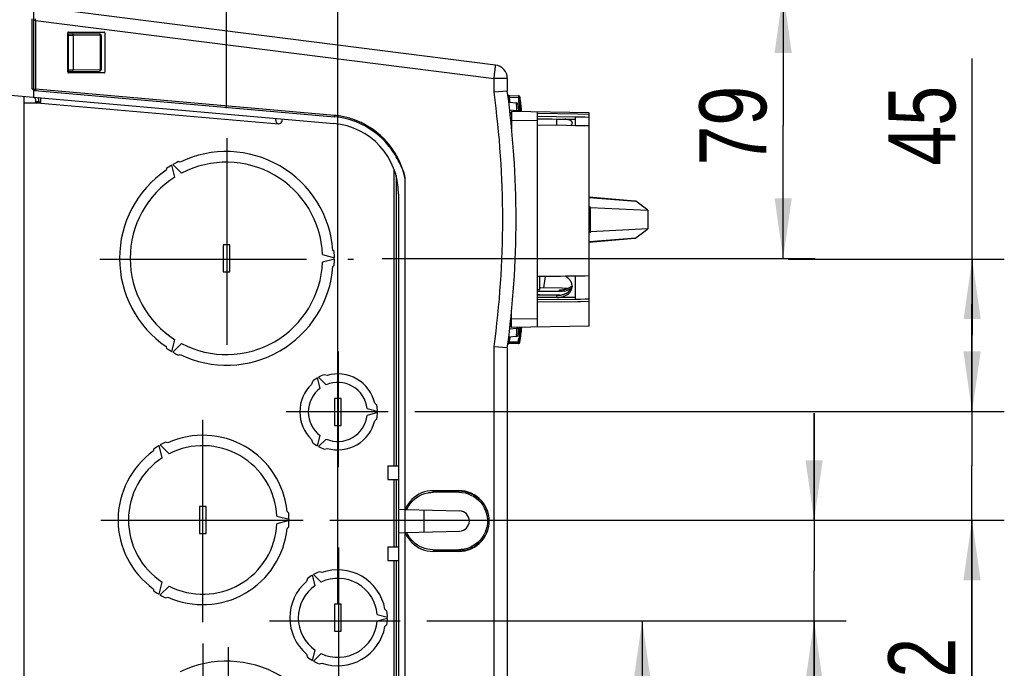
# Model space of a CAD drawing. Header units: inches. Extents: x 0 to 117, y 0 to 83.
# Tile 30 of 60: x 52 to 64, y 68 to 76. Entities that reach past the tile are written whole.
import ezdxf

# ---------------------------------------------------------------- set-up
doc = ezdxf.new("R2010")
doc.units = ezdxf.units.IN
doc.header["$LTSCALE"] = 6.431102
doc.header["$MEASUREMENT"] = 0
doc.linetypes.add('CENTER', pattern=[0.6, 0.375, -0.075, 0.075, -0.075])
doc.layers.get('0').update_dxf_attribs({"linetype": 'CONTINUOUS'})
doc.layers.add('DEFAULT_1', color=7, linetype='CENTER')
doc.styles.get("Standard").update_dxf_attribs({"font": 'txt', "width": 0.8})
doc.dimstyles.new('DIMSTYLE_1', dxfattribs={"dimtxt": 0.78125, "dimasz": 0.7, "dimexe": 0.18, "dimexo": 0.0625, "dimgap": 0.09, "dimtad": 1, "dimdec": 0, "dimzin": 4, "dimdsep": 46, "dimtxsty": 'STANDARD', "dimblk": '_FILLED', "dimblk1": '_FILLED', "dimblk2": '_FILLED', "dimcen": 0.09, "dimadec": 0, "dimazin": 0, "dimtfac": 1, "dimtdec": 0, "dimtofl": 0, "dimtmove": 0, "dimatfit": 3, "dimldrblk": '_FILLED', "dimfxl": 1, "dimtolj": 1, "dimtzin": 4, "dimarcsym": 0})
doc.dimstyles.new('DIMSTYLE_2', dxfattribs={"dimtxt": 0.78125, "dimasz": 0.7, "dimexe": 0.18, "dimexo": 0.0625, "dimgap": 0.09, "dimtad": 1, "dimdec": 3, "dimzin": 4, "dimdsep": 46, "dimtxsty": 'STANDARD', "dimblk": '_FILLED', "dimblk1": '_FILLED', "dimblk2": '_FILLED', "dimcen": 0.09, "dimadec": 0, "dimazin": 0, "dimtfac": 1, "dimtdec": 3, "dimtofl": 0, "dimtmove": 0, "dimatfit": 3, "dimldrblk": '_FILLED', "dimfxl": 1, "dimtolj": 1, "dimtzin": 4, "dimarcsym": 0})

# ---------------------------------------------------------------- blocks, each defined once
blk = doc.blocks.new('_FILLED')
at = {"color": 0, "linetype": 'BYBLOCK'}
blk.add_solid([(0, 0), (-1, 0.143), (-1, -0.143)], dxfattribs=at)
blk = doc.blocks.new('*D2')
at = {"color": 7, "linetype": 'CONTINUOUS'}
for p, q in [((46.072, 76.156), (46.072, 77.544)), ((54.733, 74.776), (54.733, 77.544)), ((46.072, 77.169), (50.402, 77.169)), ((54.733, 77.169), (50.402, 77.169))]:
    blk.add_line(p, q, dxfattribs=at)
at = {"color": 7, "linetype": 'CONTINUOUS', "xscale": 0.7, "yscale": 0.7, "zscale": 0.7, "rotation": 180}
blk.add_blockref('_FILLED', (46.072, 77.169), dxfattribs=at)
at = {"color": 7, "linetype": 'CONTINUOUS', "xscale": 0.7, "yscale": 0.7, "zscale": 0.7}
blk.add_blockref('_FILLED', (54.733, 77.169), dxfattribs=at)
at = {"color": 7, "linetype": 'CONTINUOUS', "insert": (50.402, 78.146), "char_height": 0.7812, "width": 1.875, "attachment_point": 2, "line_spacing_factor": 0.9}
blk.add_mtext('220', dxfattribs=at)
blk = doc.blocks.new('*D3')
at = {"color": 7, "linetype": 'CONTINUOUS'}
for p, q in [((54.457, 68.529), (54.457, 62.693)), ((54.733, 65.551), (54.733, 62.693)), ((54.457, 63.068), (53.207, 63.068)), ((53.207, 63.068), (54.595, 63.068)), ((57.561, 63.068), (54.595, 63.068)), ((54.733, 63.068), (57.561, 63.068))]:
    blk.add_line(p, q, dxfattribs=at)
at = {"color": 7, "linetype": 'CONTINUOUS', "xscale": 0.7, "yscale": 0.7, "zscale": 0.7}
blk.add_blockref('_FILLED', (54.457, 63.068), dxfattribs=at)
at = {"color": 7, "linetype": 'CONTINUOUS', "xscale": 0.7, "yscale": 0.7, "zscale": 0.7, "rotation": 180}
blk.add_blockref('_FILLED', (54.733, 63.068), dxfattribs=at)
at = {"color": 7, "linetype": 'CONTINUOUS', "insert": (56.936, 64.044), "char_height": 0.781, "width": 0.625, "attachment_point": 1, "line_spacing_factor": 0.9}
blk.add_mtext('7', dxfattribs=at)
blk = doc.blocks.new('*D4')
at = {"color": 7, "linetype": 'CONTINUOUS'}
for p, q in [((52.634, 76.12), (54.516, 76.12)), ((54.978, 76.12), (55.811, 76.12)), ((56.255, 76.12), (61.601, 76.12)), ((61.226, 76.12), (61.226, 74.571)), ((61.226, 73.022), (61.226, 74.571)), ((56.548, 73.022), (61.601, 73.022))]:
    blk.add_line(p, q, dxfattribs=at)
at = {"color": 7, "linetype": 'CONTINUOUS', "xscale": 0.7, "yscale": 0.7, "zscale": 0.7}
for p, rotation in [((61.226, 76.12), 90), ((61.226, 73.022), 270)]:
    blk.add_blockref('_FILLED', p, dxfattribs=dict(at, rotation=rotation))
at = {"color": 7, "linetype": 'CONTINUOUS', "insert": (60.249, 74.571), "char_height": 0.7812, "width": 1.25, "attachment_point": 2, "rotation": 90, "line_spacing_factor": 0.9}
blk.add_mtext('79', dxfattribs=at)
blk = doc.blocks.new('*D5')
at = {"color": 7, "linetype": 'CONTINUOUS'}
for p, q in [((54.733, 75.101), (54.733, 77.53)), ((56.032, 68.985), (56.032, 77.53)), ((54.733, 77.155), (53.483, 77.155)), ((53.483, 77.155), (55.383, 77.155)), ((58.207, 77.155), (55.383, 77.155)), ((56.032, 77.155), (58.207, 77.155))]:
    blk.add_line(p, q, dxfattribs=at)
at = {"color": 7, "linetype": 'CONTINUOUS', "xscale": 0.7, "yscale": 0.7, "zscale": 0.7}
blk.add_blockref('_FILLED', (54.733, 77.155), dxfattribs=at)
at = {"color": 7, "linetype": 'CONTINUOUS', "xscale": 0.7, "yscale": 0.7, "zscale": 0.7, "rotation": 180}
blk.add_blockref('_FILLED', (56.032, 77.155), dxfattribs=at)
at = {"color": 7, "linetype": 'CONTINUOUS', "insert": (56.957, 78.131), "char_height": 0.7812, "width": 1.25, "attachment_point": 1, "line_spacing_factor": 0.9}
blk.add_mtext('33', dxfattribs=at)
blk = doc.blocks.new('*D6')
at = {"color": 7, "linetype": 'CONTINUOUS'}
for p, q in [((63.43, 72.126), (63.43, 75.355)), ((61.285, 73.015), (63.805, 73.015)), ((63.43, 73.015), (63.43, 72.126)), ((63.43, 71.237), (63.43, 72.126)), ((56.932, 71.237), (63.805, 71.237))]:
    blk.add_line(p, q, dxfattribs=at)
at = {"color": 7, "linetype": 'CONTINUOUS', "xscale": 0.7, "yscale": 0.7, "zscale": 0.7}
for p, rotation in [((63.43, 73.015), 90), ((63.43, 71.237), 270)]:
    blk.add_blockref('_FILLED', p, dxfattribs=dict(at, rotation=rotation))
at = {"color": 7, "linetype": 'CONTINUOUS', "insert": (62.453, 74.105), "char_height": 0.7812, "width": 1.25, "attachment_point": 1, "rotation": 90, "line_spacing_factor": 0.9}
blk.add_mtext('45', dxfattribs=at)
blk = doc.blocks.new('*D7')
at = {"color": 7, "linetype": 'CONTINUOUS'}
for p, q in [((63.428, 71.237), (63.428, 72.487)), ((63.428, 72.487), (63.428, 70.603)), ((56.932, 71.237), (63.803, 71.237)), ((63.428, 67.346), (63.428, 70.603)), ((55.94, 69.968), (63.803, 69.968)), ((63.428, 69.968), (63.428, 67.346))]:
    blk.add_line(p, q, dxfattribs=at)
at = {"color": 7, "linetype": 'CONTINUOUS', "xscale": 0.7, "yscale": 0.7, "zscale": 0.7}
for p, rotation in [((63.428, 71.237), 270), ((63.428, 69.968), 90)]:
    blk.add_blockref('_FILLED', p, dxfattribs=dict(at, rotation=rotation))
at = {"color": 7, "linetype": 'CONTINUOUS', "insert": (62.452, 68.596), "char_height": 0.7812, "width": 1.25, "attachment_point": 3, "rotation": 90, "line_spacing_factor": 0.9}
blk.add_mtext('32', dxfattribs=at)
blk = doc.blocks.new('*D8')
at = {"color": 7, "linetype": 'CONTINUOUS'}
for p, q in [((61.587, 69.968), (61.587, 71.218)), ((61.587, 71.218), (61.587, 69.382)), ((55.94, 69.968), (61.962, 69.968)), ((61.587, 66.646), (61.587, 69.382)), ((57.071, 68.796), (61.962, 68.796)), ((61.587, 68.796), (61.587, 66.646))]:
    blk.add_line(p, q, dxfattribs=at)
at = {"color": 7, "linetype": 'CONTINUOUS', "xscale": 0.7, "yscale": 0.7, "zscale": 0.7}
for p, rotation in [((61.587, 69.968), 270), ((61.587, 68.796), 90)]:
    blk.add_blockref('_FILLED', p, dxfattribs=dict(at, rotation=rotation))
at = {"color": 7, "linetype": 'CONTINUOUS', "insert": (60.61, 67.896), "char_height": 0.7812, "width": 1.25, "attachment_point": 3, "rotation": 90, "line_spacing_factor": 0.9}
blk.add_mtext('30', dxfattribs=at)
blk = doc.blocks.new('*D9')
at = {"color": 7, "linetype": 'CONTINUOUS'}
for p, q in [((57.071, 68.796), (59.957, 68.796)), ((59.582, 68.796), (59.582, 67.948)), ((59.582, 67.1), (59.582, 67.948)), ((59.582, 67.948), (59.582, 65.174)), ((56.512, 67.1), (59.957, 67.1))]:
    blk.add_line(p, q, dxfattribs=at)
at = {"color": 7, "linetype": 'CONTINUOUS', "xscale": 0.7, "yscale": 0.7, "zscale": 0.7}
for p, rotation in [((59.582, 68.796), 90), ((59.582, 67.1), 270)]:
    blk.add_blockref('_FILLED', p, dxfattribs=dict(at, rotation=rotation))
at = {"color": 7, "linetype": 'CONTINUOUS', "insert": (58.605, 66.424), "char_height": 0.7812, "width": 1.25, "attachment_point": 3, "rotation": 90, "line_spacing_factor": 0.9}
blk.add_mtext('43', dxfattribs=at)

msp = doc.modelspace()

# ---------------------------------------------------------------- linework, layer by layer
at = {"color": 7, "linetype": 'CONTINUOUS'}
for p, q in [((52.4889, 74.9956), (52.4889, 76.0924)), ((57.8713, 75.2783), (52.5062, 75.956)), ((52.4696, 74.9986), (52.4696, 75.8167)), ((52.5083, 75.7974), (52.4889, 75.7974)), ((52.5083, 75.7974), (52.508, 75.8166)), ((52.5083, 75.7974), (52.5083, 74.9952)), ((52.5083, 75.7974), (57.8543, 75.122)), ((52.8826, 75.6473), (52.8826, 75.6544)), ((52.8826, 75.2203), (52.8826, 75.6278)), ((52.8826, 75.6278), (52.8921, 75.6276)), ((52.883, 75.6475), (53.2539, 75.641)), ((52.8905, 75.6623), (53.3079, 75.6623)), ((52.8921, 75.2205), (52.8921, 75.6276)), ((52.8921, 75.6276), (52.9114, 75.6274)), ((52.9114, 75.6274), (52.9236, 75.6272)), ((52.9236, 75.6272), (52.9401, 75.627)), ((52.9401, 75.627), (52.945, 75.6269)), ((52.945, 75.6269), (52.945, 75.2212)), ((53.266, 75.6213), (52.945, 75.6269)), ((53.266, 75.2268), (53.266, 75.6213)), ((53.266, 75.6213), (53.2733, 75.6213)), ((53.2733, 75.6213), (53.2733, 75.2268)), ((53.3157, 75.6544), (53.3157, 75.1937)), ((52.8826, 75.2203), (52.8921, 75.2205)), ((52.8921, 75.2205), (52.9114, 75.2208)), ((52.9114, 75.2208), (52.9236, 75.2209)), ((52.9236, 75.2209), (52.9401, 75.2211)), ((52.9401, 75.2211), (52.945, 75.2212)), ((52.945, 75.2212), (53.266, 75.2268)), ((53.266, 75.2268), (53.2733, 75.2268)), ((52.8826, 75.1937), (52.8826, 75.2007)), ((52.883, 75.2007), (53.254, 75.2071)), ((53.3079, 75.1859), (52.8905, 75.1859)), ((57.8543, 74.9605), (57.8543, 75.122)), ((58.009, 75.122), (57.8543, 75.122)), ((58.009, 75.122), (58.009, 74.9713)), ((52.4889, 74.9956), (52.4696, 74.9986)), ((52.4889, 74.9956), (52.5083, 74.9952)), ((52.4889, 74.9021), (52.4889, 74.9827)), ((52.4978, 74.9803), (55.9931, 74.6746)), ((52.5083, 74.9952), (52.5074, 74.9837)), ((55.9941, 74.6902), (52.5083, 74.9952)), ((52.1732, 74.9297), (55.9862, 74.5961)), ((52.3708, 74.9124), (52.3708, 65.1877)), ((52.5677, 74.8722), (52.5677, 74.8952)), ((52.5677, 74.8355), (52.5677, 74.8722)), ((58.009, 74.9713), (57.8543, 74.9605)), ((58.0339, 74.902), (58.0207, 74.9002)), ((58.0292, 74.9217), (58.1379, 74.9199)), ((58.0339, 74.902), (58.1382, 74.9002)), ((58.0347, 74.8955), (58.0339, 74.902)), ((58.0356, 74.8891), (58.0347, 74.8955)), ((58.0372, 74.8762), (58.0356, 74.8891)), ((58.1382, 74.9002), (58.1397, 74.8883)), ((58.1397, 74.8883), (58.1412, 74.8764)), ((58.1534, 74.9022), (58.1409, 74.9005)), ((58.1412, 74.8764), (58.1427, 74.8646)), ((58.1535, 74.9022), (58.1551, 74.89)), ((58.1567, 74.9061), (58.1536, 74.9061)), ((58.1551, 74.89), (58.1566, 74.8779)), ((58.1566, 74.8779), (58.1582, 74.8658)), ((52.5677, 74.8335), (52.3708, 74.8335)), ((52.5107, 74.8335), (52.5107, 74.8499)), ((52.548, 74.8499), (52.5107, 74.8499)), ((52.548, 74.8499), (52.548, 74.8355)), ((52.5481, 74.8383), (52.5677, 74.8385)), ((52.5708, 74.8344), (55.3413, 74.5929)), ((58.0255, 74.8453), (58.1148, 74.8375)), ((58.0354, 74.754), (58.1219, 74.7464)), ((58.1162, 74.8251), (58.115, 74.8367)), ((58.139, 74.7933), (58.1515, 74.7933)), ((58.1406, 74.7795), (58.1519, 74.7796)), ((58.1472, 74.829), (58.15, 74.8052)), ((58.15, 74.8052), (58.1515, 74.7933)), ((58.1515, 74.7933), (58.1517, 74.7851)), ((58.1517, 74.7851), (58.1518, 74.7818)), ((58.1519, 74.7796), (58.1541, 74.7663)), ((58.1541, 74.7663), (58.1564, 74.753)), ((58.1564, 74.753), (58.1597, 74.7334)), ((58.1626, 74.8297), (58.1656, 74.8057)), ((58.1656, 74.8057), (58.167, 74.7937)), ((58.1682, 74.787), (58.167, 74.7937)), ((58.1693, 74.7802), (58.1682, 74.787)), ((58.175, 74.7461), (58.1739, 74.753)), ((55.3839, 74.6287), (55.3857, 74.6486)), ((58.0598, 74.7193), (58.0396, 74.7193)), ((58.0598, 74.7036), (58.0416, 74.7036)), ((58.9653, 74.7193), (58.0598, 74.7351)), ((58.0598, 74.7351), (58.0598, 74.5333)), ((58.0598, 74.6367), (58.363, 74.6314)), ((58.1219, 74.7464), (58.1234, 74.734)), ((58.1761, 74.7393), (58.175, 74.7461)), ((58.1773, 74.7325), (58.1761, 74.7393)), ((58.363, 72.2207), (58.363, 74.7298)), ((58.8315, 74.7037), (58.363, 74.7116)), ((58.363, 74.6823), (58.8039, 74.6743)), ((58.3665, 74.6519), (58.5305, 74.6492)), ((58.5305, 74.6492), (58.5873, 74.6482)), ((58.5873, 74.6482), (58.6399, 74.6473)), ((58.5874, 74.577), (58.5874, 74.6521)), ((58.6399, 74.6473), (58.8039, 74.6446)), ((58.8039, 74.5734), (58.8039, 74.6743)), ((58.8039, 74.6743), (58.8631, 74.6733)), ((58.9653, 74.7015), (58.8315, 74.7037)), ((58.8631, 74.6733), (58.9183, 74.6724)), ((58.9183, 74.6724), (58.9653, 74.6717)), ((58.9653, 72.2312), (58.9653, 74.7193)), ((58.363, 74.5807), (58.6976, 74.5752)), ((58.6976, 74.5752), (58.8039, 74.5734)), ((58.7645, 74.6083), (58.7645, 74.5975)), ((58.8039, 74.5734), (58.8315, 74.5729)), ((58.8315, 74.5729), (58.9653, 74.5707)), ((54.0362, 74.072), (54.0307, 74.0518)), ((54.1335, 73.9709), (54.0963, 74.1096)), ((54.11, 74.1175), (54.2115, 74.016)), ((54.1928, 74.1454), (54.1725, 74.1508)), ((56.6912, 70.6012), (56.6912, 74.0533)), ((56.7117, 73.9884), (56.7117, 70.6012)), ((56.8197, 66.1596), (56.8197, 73.9406)), ((56.7409, 73.7725), (56.7409, 66.3277)), ((59.4979, 73.6917), (58.9653, 73.7373)), ((58.9653, 73.7323), (59.5063, 73.6883)), ((58.9653, 73.6251), (58.9811, 73.6243)), ((58.9811, 73.6165), (59.6472, 73.5835)), ((58.9811, 73.3262), (58.9811, 73.6165)), ((59.6472, 73.5835), (59.5063, 73.6883)), ((59.6472, 73.5835), (59.6472, 73.367)), ((58.9811, 73.3262), (58.9653, 73.3254)), ((58.9653, 73.2182), (59.5064, 73.2623)), ((58.9653, 73.2132), (59.4979, 73.2588)), ((59.6472, 73.367), (58.9811, 73.334)), ((59.5063, 73.2623), (59.6472, 73.367)), ((54.6937, 73.18), (54.6937, 72.865)), ((54.7724, 73.18), (54.6937, 73.18)), ((54.7724, 72.865), (54.7724, 73.18)), ((55.8542, 73.0675), (55.9929, 73.0304)), ((55.9904, 73.1012), (55.9756, 73.1161)), ((55.9929, 73.0146), (55.8542, 72.9775)), ((55.9756, 72.9289), (55.9904, 72.9438)), ((54.6937, 72.865), (54.7724, 72.865)), ((58.5637, 72.8124), (58.363, 72.8101)), ((58.3896, 72.6581), (58.3896, 72.8104)), ((58.4511, 72.8111), (58.4303, 72.6796)), ((58.6307, 72.8131), (58.5637, 72.8124)), ((58.6886, 72.8138), (58.6307, 72.8131)), ((58.8039, 72.8151), (58.6886, 72.8138)), ((58.8315, 72.8155), (58.8039, 72.8151)), ((58.8039, 72.5475), (58.8039, 72.8151)), ((58.863, 72.8158), (58.8315, 72.8155)), ((58.9181, 72.8164), (58.863, 72.8158)), ((58.9653, 72.817), (58.9181, 72.8164)), ((58.761, 72.6892), (58.761, 72.6986)), ((58.7645, 72.6986), (58.7645, 72.6927)), ((58.363, 72.6584), (58.3896, 72.6581)), ((58.6189, 72.635), (58.363, 72.638)), ((58.3835, 72.5962), (58.363, 72.5964)), ((58.5874, 72.5912), (58.363, 72.5915)), ((58.5633, 72.5941), (58.3835, 72.5962)), ((58.6484, 72.6745), (58.3949, 72.6804)), ((58.6232, 72.5934), (58.5633, 72.5941)), ((58.5874, 72.5665), (58.5874, 72.5912)), ((58.6189, 72.635), (58.6189, 72.6554)), ((58.8039, 72.5681), (58.6399, 72.5662)), ((58.7118, 72.673), (58.6484, 72.6745)), ((58.5874, 72.5665), (58.363, 72.5646)), ((58.363, 72.5424), (58.8039, 72.5475)), ((58.363, 72.5145), (58.8315, 72.5199)), ((58.5305, 72.5649), (58.3665, 72.5631)), ((58.5852, 72.5656), (58.5305, 72.5649)), ((58.6399, 72.5662), (58.5852, 72.5656)), ((58.8039, 72.5475), (58.863, 72.5482)), ((58.8315, 72.5199), (58.863, 72.5203)), ((58.863, 72.5482), (58.9181, 72.5488)), ((58.863, 72.5203), (58.9653, 72.5215)), ((58.9181, 72.5488), (58.9653, 72.5494)), ((58.0598, 72.2154), (58.0598, 72.4173)), ((58.0598, 72.2312), (58.0396, 72.2312)), ((58.0416, 72.2469), (58.0598, 72.2469)), ((58.363, 72.3191), (58.0598, 72.3138)), ((58.9653, 72.2312), (58.0598, 72.2154)), ((58.1148, 72.113), (58.0255, 72.1052)), ((58.1219, 72.2041), (58.0354, 72.1965)), ((58.1161, 72.1242), (58.1188, 72.1573)), ((58.1234, 72.2165), (58.1219, 72.2041)), ((58.126, 72.2036), (58.1219, 72.2041)), ((58.139, 72.1572), (58.1515, 72.1572)), ((58.1406, 72.171), (58.1519, 72.1709)), ((58.1457, 72.1097), (58.1427, 72.0859)), ((58.15, 72.1453), (58.1486, 72.1334)), ((58.1515, 72.1572), (58.15, 72.1453)), ((58.1517, 72.1655), (58.1518, 72.1687)), ((58.153, 72.1776), (58.1519, 72.1709)), ((58.1564, 72.1975), (58.153, 72.1776)), ((58.1575, 72.2042), (58.1564, 72.1975)), ((58.1597, 72.2172), (58.1575, 72.2042)), ((58.1656, 72.1448), (58.167, 72.1568)), ((58.167, 72.1568), (58.1682, 72.1635)), ((58.1682, 72.1635), (58.1716, 72.1839)), ((58.1716, 72.1839), (58.1727, 72.1907)), ((58.1727, 72.1907), (58.1761, 72.2112)), ((58.1761, 72.2112), (58.1773, 72.218)), ((54.0963, 71.9354), (54.1335, 72.0741)), ((54.2115, 72.029), (54.11, 71.9275)), ((58.0339, 72.0485), (58.0207, 72.0503)), ((58.1386, 72.0307), (58.0292, 72.0288)), ((58.0339, 72.0485), (58.0356, 72.0614)), ((58.0339, 72.0485), (58.1382, 72.0503)), ((58.0356, 72.0614), (58.038, 72.0808)), ((58.038, 72.0808), (58.0405, 72.1001)), ((58.0405, 72.1001), (58.0413, 72.1066)), ((58.1398, 72.0501), (58.1514, 72.0486)), ((58.1567, 72.0444), (58.1532, 72.0444)), ((58.1535, 72.0483), (58.1551, 72.0605)), ((58.1551, 72.0605), (58.1566, 72.0726)), ((54.0307, 71.9932), (54.0362, 71.9729)), ((54.1725, 71.8942), (54.1928, 71.8996)), ((57.8543, 64.9622), (57.8543, 71.99)), ((58.009, 71.9792), (57.8543, 71.99)), ((58.009, 71.9792), (58.009, 64.9622)), ((55.9071, 71.656), (55.8725, 71.6653)), ((55.7361, 71.5866), (55.7269, 71.552)), ((55.8264, 71.5074), (55.7942, 71.6278)), ((55.8078, 71.6357), (55.8959, 71.5475)), ((56.0716, 71.3886), (55.9929, 71.3886)), ((55.9929, 71.3886), (55.9929, 71.0737)), ((56.0716, 71.0737), (56.0716, 71.3886)), ((56.4881, 71.3099), (56.4628, 71.3352)), ((56.3744, 71.2713), (56.4948, 71.239)), ((56.4948, 71.2233), (56.3744, 71.191)), ((56.4628, 71.1271), (56.4881, 71.1524)), ((55.9929, 71.0737), (56.0716, 71.0737)), ((53.9613, 70.8465), (54.0645, 70.7432)), ((54.0511, 70.8721), (54.0242, 70.8793)), ((55.7269, 70.9104), (55.7361, 70.8758)), ((55.7942, 70.8345), (55.8264, 70.9549)), ((55.8959, 70.9148), (55.8078, 70.8267)), ((53.8878, 70.8005), (53.8806, 70.7736)), ((53.9854, 70.6975), (53.9476, 70.8386)), ((55.8725, 70.797), (55.9071, 70.8063)), ((56.6157, 70.6012), (56.7409, 70.6012)), ((56.6157, 70.6012), (56.6157, 70.4438)), ((56.6157, 70.4438), (56.7409, 70.4438)), ((56.6912, 69.6564), (56.6912, 70.4438)), ((56.7117, 70.4438), (56.7117, 69.6564)), ((56.9782, 70.2711), (56.9487, 70.2534)), ((57.0097, 70.286), (56.9782, 70.2711)), ((57.0422, 70.2977), (57.0097, 70.286)), ((57.0119, 70.2668), (57.0456, 70.2791)), ((57.0755, 70.306), (57.0422, 70.2977)), ((57.0456, 70.2791), (57.0811, 70.2881)), ((57.11, 70.3112), (57.0755, 70.306)), ((57.0811, 70.2881), (57.088, 70.2893)), ((57.088, 70.2893), (57.095, 70.2904)), ((57.095, 70.2904), (57.102, 70.2914)), ((57.102, 70.2914), (57.109, 70.2922)), ((57.109, 70.2922), (57.116, 70.2928)), ((57.1455, 70.3131), (57.11, 70.3112)), ((57.116, 70.2928), (57.123, 70.2934)), ((57.123, 70.2934), (57.13, 70.2937)), ((57.13, 70.2937), (57.1371, 70.294)), ((57.137, 70.3097), (57.1444, 70.3098)), ((57.1371, 70.294), (57.1441, 70.294)), ((57.1442, 70.3039), (57.1441, 70.2992)), ((57.1441, 70.2992), (57.1441, 70.294)), ((57.4426, 70.294), (57.1441, 70.294)), ((57.1443, 70.3086), (57.1442, 70.3074)), ((57.1442, 70.3074), (57.1442, 70.3058)), ((57.1442, 70.3058), (57.1442, 70.3039)), ((57.1444, 70.3098), (57.1443, 70.3094)), ((57.1443, 70.3094), (57.1443, 70.3086)), ((57.1444, 70.3098), (57.4429, 70.3098)), ((57.1455, 70.3131), (57.444, 70.3131)), ((57.4426, 70.2992), (57.4427, 70.3039)), ((57.4426, 70.294), (57.4426, 70.2992)), ((57.4426, 70.294), (57.4801, 70.2918)), ((57.4427, 70.3074), (57.4428, 70.3086)), ((57.4427, 70.3058), (57.4427, 70.3074)), ((57.4427, 70.3039), (57.4427, 70.3058)), ((57.4428, 70.3094), (57.4429, 70.3098)), ((57.4428, 70.3086), (57.4428, 70.3094)), ((57.4429, 70.3098), (57.4796, 70.3078)), ((57.4818, 70.3109), (57.444, 70.3131)), ((57.4796, 70.3078), (57.5158, 70.3021)), ((57.4801, 70.2918), (57.5163, 70.2857)), ((57.5184, 70.3051), (57.4818, 70.3109)), ((57.5158, 70.3021), (57.5513, 70.2926)), ((57.5163, 70.2857), (57.5512, 70.2759)), ((57.5538, 70.2956), (57.5184, 70.3051)), ((57.5512, 70.2759), (57.5851, 70.2622)), ((57.5513, 70.2926), (57.5856, 70.2794)), ((57.5882, 70.2823), (57.5538, 70.2956)), ((57.5856, 70.2794), (57.6183, 70.2627)), ((57.6214, 70.2654), (57.5882, 70.2823)), ((56.8515, 70.1563), (56.8336, 70.1265)), ((56.8719, 70.1839), (56.8515, 70.1563)), ((56.854, 70.1265), (56.8735, 70.1566)), ((56.8952, 70.2095), (56.8719, 70.1839)), ((56.8735, 70.1566), (56.8959, 70.1841)), ((56.921, 70.2328), (56.8952, 70.2095)), ((56.8959, 70.1841), (56.9214, 70.2093)), ((56.9487, 70.2534), (56.921, 70.2328)), ((56.9214, 70.2093), (56.9498, 70.2319)), ((56.9498, 70.2319), (56.9801, 70.2511)), ((56.9801, 70.2511), (57.0119, 70.2668)), ((57.5851, 70.2622), (57.6176, 70.2446)), ((57.6176, 70.2446), (57.6477, 70.2239)), ((57.6183, 70.2627), (57.6491, 70.2427)), ((57.6524, 70.2453), (57.6214, 70.2654)), ((57.6477, 70.2239), (57.6753, 70.2)), ((57.6491, 70.2427), (57.6777, 70.2196)), ((57.6809, 70.2221), (57.6524, 70.2453)), ((57.6753, 70.2), (57.7003, 70.173)), ((57.6777, 70.2196), (57.7037, 70.1936)), ((57.7073, 70.1958), (57.6809, 70.2221)), ((57.7003, 70.173), (57.7221, 70.1438)), ((57.7037, 70.1936), (57.7268, 70.1651)), ((57.7305, 70.1672), (57.7073, 70.1958)), ((57.7268, 70.1651), (57.7468, 70.1343)), ((57.7505, 70.1363), (57.7305, 70.1672)), ((54.4968, 70.1288), (54.4181, 70.1288)), ((54.4181, 70.1288), (54.4181, 69.8138)), ((54.4968, 69.8138), (54.4968, 70.1288)), ((55.4604, 70.0501), (55.4407, 70.0697)), ((56.7394, 70.0966), (56.8182, 70.0944)), ((56.8336, 70.1265), (56.8182, 70.0944)), ((56.8207, 70.0943), (57.4514, 70.0768)), ((56.8373, 70.0938), (56.854, 70.1265)), ((57.035, 70.0884), (57.035, 69.8292)), ((57.7221, 70.1438), (57.7405, 70.1124)), ((57.7405, 70.1124), (57.7555, 70.0789)), ((57.7468, 70.1343), (57.7635, 70.1015)), ((57.7675, 70.1031), (57.7505, 70.1363)), ((57.7555, 70.0789), (57.7667, 70.0443)), ((57.7635, 70.1015), (57.7766, 70.0672)), ((57.7667, 70.0443), (57.774, 70.0087)), ((57.7808, 70.0686), (57.7675, 70.1031)), ((57.7766, 70.0672), (57.7861, 70.0317)), ((57.7903, 70.0332), (57.7808, 70.0686)), ((55.3224, 70.017), (55.4635, 69.9792)), ((55.4635, 69.9634), (55.3224, 69.9256)), ((57.777, 69.9357), (57.7725, 69.8997)), ((57.774, 70.0087), (57.7775, 69.9721)), ((57.7775, 69.9721), (57.777, 69.9357)), ((57.7861, 70.0317), (57.7919, 69.9955)), ((57.7961, 69.9966), (57.7903, 70.0332)), ((57.7919, 69.9955), (57.7938, 69.9588)), ((57.7938, 69.9588), (57.7923, 69.9265)), ((57.7983, 69.9588), (57.7961, 69.9966)), ((57.7961, 69.9209), (57.7983, 69.9588)), ((54.4181, 69.8138), (54.4968, 69.8138)), ((55.4407, 69.8729), (55.4604, 69.8926)), ((56.7394, 69.821), (56.8182, 69.8232)), ((56.8182, 69.8232), (56.8336, 69.7911)), ((56.8207, 69.8232), (57.4514, 69.8407)), ((56.8522, 69.7942), (56.8373, 69.8237)), ((57.7519, 69.8295), (57.736, 69.7968)), ((57.7506, 69.7813), (57.7675, 69.8145)), ((57.764, 69.8638), (57.7519, 69.8295)), ((57.7703, 69.8323), (57.7572, 69.8028)), ((57.7725, 69.8997), (57.764, 69.8638)), ((57.7675, 69.8145), (57.7808, 69.8489)), ((57.7805, 69.863), (57.7703, 69.8323)), ((57.7879, 69.8945), (57.7805, 69.863)), ((57.7808, 69.8489), (57.7903, 69.8843)), ((57.7923, 69.9265), (57.7879, 69.8945)), ((57.7903, 69.8843), (57.7961, 69.9209)), ((56.8336, 69.7911), (56.8515, 69.7612)), ((56.8515, 69.7612), (56.8719, 69.7336)), ((56.8694, 69.7668), (56.8522, 69.7942)), ((56.8888, 69.7415), (56.8694, 69.7668)), ((56.8719, 69.7336), (56.8952, 69.708)), ((56.9108, 69.7181), (56.8888, 69.7415)), ((56.8952, 69.708), (56.921, 69.6847)), ((56.935, 69.6968), (56.9108, 69.7181)), ((57.6682, 69.7109), (57.6396, 69.6876)), ((57.68, 69.7), (57.6552, 69.6793)), ((57.6939, 69.7369), (57.6682, 69.7109)), ((57.7028, 69.7229), (57.68, 69.7)), ((57.681, 69.6954), (57.7073, 69.7218)), ((57.7165, 69.7655), (57.6939, 69.7369)), ((57.7233, 69.7478), (57.7028, 69.7229)), ((57.7073, 69.7218), (57.7305, 69.7504)), ((57.736, 69.7968), (57.7165, 69.7655)), ((57.7416, 69.7745), (57.7233, 69.7478)), ((57.7305, 69.7504), (57.7506, 69.7813)), ((57.7572, 69.8028), (57.7416, 69.7745)), ((56.6157, 69.6564), (56.7409, 69.6564)), ((56.6157, 69.6564), (56.6157, 69.4989)), ((56.921, 69.6847), (56.9487, 69.6641)), ((56.961, 69.678), (56.935, 69.6968)), ((56.9487, 69.6641), (56.9782, 69.6464)), ((56.9886, 69.6618), (56.961, 69.678)), ((56.9782, 69.6464), (57.0097, 69.6315)), ((57.0179, 69.6482), (56.9886, 69.6618)), ((57.0097, 69.6315), (57.0422, 69.6198)), ((57.0482, 69.6375), (57.0179, 69.6482)), ((57.0422, 69.6198), (57.0755, 69.6115)), ((57.0792, 69.6299), (57.0482, 69.6375)), ((57.0755, 69.6115), (57.11, 69.6064)), ((57.1112, 69.6252), (57.0792, 69.6299)), ((57.11, 69.6064), (57.1455, 69.6044)), ((57.1441, 69.6235), (57.1112, 69.6252)), ((57.1441, 69.6235), (57.1441, 69.6183)), ((57.1441, 69.6235), (57.4426, 69.6235)), ((57.1441, 69.6183), (57.1442, 69.6137)), ((57.1442, 69.6137), (57.1442, 69.6117)), ((57.1442, 69.6117), (57.1442, 69.6102)), ((57.1442, 69.6102), (57.1443, 69.6089)), ((57.1443, 69.6089), (57.1443, 69.6081)), ((57.1443, 69.6081), (57.1444, 69.6078)), ((57.1444, 69.6078), (57.1455, 69.6044)), ((57.4429, 69.6078), (57.1444, 69.6078)), ((57.444, 69.6044), (57.1455, 69.6044)), ((57.4497, 69.6236), (57.4426, 69.6235)), ((57.4426, 69.6183), (57.4426, 69.6235)), ((57.4427, 69.6137), (57.4426, 69.6183)), ((57.4427, 69.6117), (57.4427, 69.6137)), ((57.4427, 69.6102), (57.4427, 69.6117)), ((57.4428, 69.6089), (57.4427, 69.6102)), ((57.4428, 69.6081), (57.4428, 69.6089)), ((57.4429, 69.6078), (57.4428, 69.6081)), ((57.4502, 69.6079), (57.4429, 69.6078)), ((57.444, 69.6044), (57.4819, 69.6066)), ((57.4567, 69.6238), (57.4497, 69.6236)), ((57.4576, 69.6081), (57.4502, 69.6079)), ((57.4637, 69.6242), (57.4567, 69.6238)), ((57.465, 69.6085), (57.4576, 69.6081)), ((57.4707, 69.6247), (57.4637, 69.6242)), ((57.4723, 69.609), (57.465, 69.6085)), ((57.4778, 69.6254), (57.4707, 69.6247)), ((57.4797, 69.6097), (57.4723, 69.609)), ((57.4848, 69.6262), (57.4778, 69.6254)), ((57.487, 69.6106), (57.4797, 69.6097)), ((57.4819, 69.6066), (57.5185, 69.6124)), ((57.4917, 69.6271), (57.4848, 69.6262)), ((57.4943, 69.6116), (57.487, 69.6106)), ((57.4987, 69.6282), (57.4917, 69.6271)), ((57.5016, 69.6127), (57.4943, 69.6116)), ((57.5056, 69.6295), (57.4987, 69.6282)), ((57.5088, 69.614), (57.5016, 69.6127)), ((57.5421, 69.6388), (57.5056, 69.6295)), ((57.5403, 69.6216), (57.5088, 69.614)), ((57.5185, 69.6124), (57.5538, 69.6219)), ((57.5709, 69.632), (57.5403, 69.6216)), ((57.5765, 69.6515), (57.5421, 69.6388)), ((57.5538, 69.6219), (57.5883, 69.6352)), ((57.6004, 69.6451), (57.5709, 69.632)), ((57.6089, 69.6677), (57.5765, 69.6515)), ((57.5883, 69.6352), (57.6215, 69.6522)), ((57.6285, 69.6609), (57.6004, 69.6451)), ((57.6396, 69.6876), (57.6089, 69.6677)), ((57.6215, 69.6522), (57.6524, 69.6722)), ((57.6552, 69.6793), (57.6285, 69.6609)), ((57.6524, 69.6722), (57.681, 69.6954)), ((56.6157, 69.4989), (56.7409, 69.4989)), ((56.6912, 66.0469), (56.6912, 69.4989)), ((56.7117, 69.4989), (56.7117, 66.1117)), ((55.8463, 69.3568), (55.8138, 69.3655)), ((53.9476, 69.104), (53.9854, 69.2451)), ((55.6774, 69.2868), (55.6687, 69.2543)), ((55.7682, 69.207), (55.7361, 69.3268)), ((55.7497, 69.3347), (55.8374, 69.247)), ((53.8806, 69.169), (53.8878, 69.1421)), ((54.0645, 69.1994), (53.9613, 69.0961)), ((54.0242, 69.0634), (54.0511, 69.0706)), ((56.0716, 68.9871), (55.9929, 68.9871)), ((55.9929, 68.9871), (55.9929, 68.6721)), ((56.0716, 68.6721), (56.0716, 68.9871)), ((56.6056, 68.9083), (56.5818, 68.9321)), ((56.4911, 68.8696), (56.6109, 68.8375)), ((56.6109, 68.8217), (56.4911, 68.7896)), ((55.9929, 68.6721), (56.0716, 68.6721)), ((56.5818, 68.7271), (56.6056, 68.7508)), ((55.7361, 68.3324), (55.7682, 68.4522)), ((55.6687, 68.4049), (55.6774, 68.3724)), ((55.8374, 68.4122), (55.7497, 68.3245)), ((55.8138, 68.2937), (55.8463, 68.3024))]:
    msp.add_line(p, q, dxfattribs=at)
for points in [[(52.4889, 74.9827), (52.4899, 74.9823), (52.4908, 74.982), (52.4918, 74.9816), (52.4927, 74.9813), (52.4937, 74.9811), (52.4947, 74.9808), (52.4958, 74.9806), (52.4968, 74.9805), (52.4978, 74.9803)], [(58.1532, 74.9061), (58.1532, 74.9061), (58.1532, 74.9059), (58.1532, 74.9056), (58.1532, 74.9052), (58.1533, 74.9048), (58.1533, 74.9042), (58.1534, 74.9036), (58.1534, 74.9029), (58.1535, 74.9022)], [(58.1532, 72.0444), (58.1532, 72.0445), (58.1532, 72.0446), (58.1532, 72.0449), (58.1532, 72.0453), (58.1533, 72.0458), (58.1533, 72.0463), (58.1534, 72.0469), (58.1534, 72.0476), (58.1535, 72.0483)]]:
    msp.add_lwpolyline(points, dxfattribs=at)
for centre, radius, start, end in [((53.2536, 75.6213), 0.0197, 359.95918, 89.0002), ((53.2536, 75.2268), 0.0197, 270.99985, 0.04011), ((52.4225, 75.8305), 5.4777, 353.19819, 353.73143), ((57.8515, 75.122), 0.1575, 0, 82.8), ((48.9698, 76.244), 8.955, 352.80229, 352.93355), ((49.7709, 76.1455), 8.1479, 352.92801, 353.2067), ((52.5047, 74.9956), 0.0157, 180, 265), ((52.4319, 74.8499), 0.0787, 0.04155, 14.51484), ((52.4299, 74.8499), 0.1181, 0, 23.95496), ((47.039, 73.4753), 10.9168, 352.18035, 7.81965), ((47.0874, 73.4753), 11.0236, 352.20008, 7.79993), ((58.0295, 74.9375), 0.0157, 187.61161, 269), ((59.8715, 75.3587), 1.8935, 193.56929, 193.957), ((47.0871, 73.4753), 11.0394, 7.12205, 7.29075), ((58.1411, 74.904), 0.0157, 7.36517, 89), ((47.0978, 73.4753), 11.1319, 6.98481, 7.16949), ((47.0874, 73.4753), 11.1614, 6.47043, 7.36517), ((46.4354, 73.3944), 11.8148, 6.97741, 7.15389), ((58.1127, 74.814), 0.0236, 6.93555, 85), ((56.6914, 74.6979), 1.4305, 4.50446, 5.09909), ((55.1643, 74.5761), 2.9624, 4.1517, 4.53407), ((54.1385, 74.5005), 3.991, 4.00999, 4.16692), ((53.2578, 74.4392), 4.8738, 3.61408, 4.00557), ((47.1072, 73.4753), 11.1102, 6.50324, 6.93555), ((44.7924, 72.5248), 13.5657, 9.45366, 9.57021), ((55.9141, 73.7725), 0.9055, 67.08112, 84.99839), ((55.9059, 73.7279), 0.9663, 80.43107, 84.76392), ((55.912, 73.7608), 0.9329, 71.64144, 80.46302), ((57.7929, 77.5985), 2.871, 276.58072, 276.8705), ((55.3447, 74.6321), 0.0394, 265, 355), ((55.9141, 73.7725), 0.8268, 0, 85), ((54.733, 73.0225), 1.2461, 4.30678, 115.69322), ((54.733, 73.0225), 1.2598, 120.3581, 123.58332), ((54.733, 73.0225), 1.2598, 116.41668, 119.6419), ((54.733, 73.0225), 1.122, 2.3001, 117.6999), ((54.733, 73.0225), 1.2461, 124.30678, 235.69322), ((54.733, 73.0225), 1.122, 122.3001, 237.6999), ((54.733, 73.0225), 1.2598, 0.3581, 3.58332), ((54.733, 73.0225), 1.2461, 244.30678, 355.69322), ((54.733, 73.0225), 1.122, 242.3001, 357.6999), ((54.733, 73.0225), 1.2598, 356.41668, 359.6419), ((58.6205, 72.6808), 0.1484, 35.8114, 40.23439), ((58.6525, 72.6972), 0.1121, 11.11343, 16.41608), ((58.6653, 72.6927), 0.0992, 357.86843, 0.00064), ((58.5874, 72.8616), 0.2704, 269.9947, 275.65893), ((58.585, 72.8361), 0.2696, 270.49421, 276.08613), ((58.588, 72.8554), 0.2642, 275.66533, 277.26859), ((58.6221, 72.9351), 0.2798, 269.3355, 273.61495), ((58.6302, 72.8886), 0.2324, 282.52019, 287.46899), ((58.6301, 72.8675), 0.2318, 282.58551, 287.54942), ((58.6122, 72.7764), 0.1811, 294.87217, 298.69092), ((58.6369, 72.8672), 0.2101, 287.4671, 292.28608), ((58.658, 72.8019), 0.1603, 298.80414, 305.30129), ((58.6658, 72.7907), 0.1466, 305.36177, 307.9417), ((58.1127, 72.1365), 0.0236, 275, 353.06445), ((53.986, 72.461), 4.1439, 355.79809, 356.10629), ((53.1853, 72.516), 4.9465, 356.09953, 356.23981), ((53.1048, 72.5214), 5.0272, 356.23879, 356.38095), ((47.1072, 73.4753), 11.1102, 353.06445, 353.49676), ((47.0978, 73.4753), 11.1319, 352.95363, 353.07675), ((54.0377, 72.2794), 4.1156, 358.29729, 358.41342), ((46.5391, 73.5471), 11.7107, 352.76697, 353.12284), ((47.0874, 73.4753), 11.1614, 352.63483, 353.52957), ((58.0295, 72.013), 0.0157, 91, 172.38839), ((47.0978, 73.4753), 11.1319, 352.64584, 352.83051), ((58.1411, 72.0465), 0.0157, 271, 352.63483), ((54.733, 73.0225), 1.2598, 236.41668, 239.6419), ((54.733, 73.0225), 1.2598, 240.3581, 243.58332), ((56.0323, 71.2312), 0.4626, 110.19981, 119.02471), ((56.0323, 71.2312), 0.4429, 13.59051, 106.40949), ((56.0323, 71.2312), 0.4429, 133.59051, 226.40949), ((56.0323, 71.2312), 0.4626, 120.97529, 129.80019), ((56.0323, 71.2312), 0.3445, 6.69002, 113.30998), ((56.0323, 71.2312), 0.3445, 126.69002, 233.30998), ((56.0323, 71.2312), 0.4626, 0.97529, 9.80019), ((56.0323, 71.2312), 0.3445, 246.69002, 353.30998), ((56.0323, 71.2312), 0.4626, 350.19981, 359.02471), ((56.0323, 71.2312), 0.4429, 253.59051, 346.40949), ((54.4575, 69.9713), 1.006, 115.51104, 119.55156), ((54.4575, 69.9713), 0.9882, 5.71623, 114.28377), ((56.0323, 71.2312), 0.4626, 230.19981, 239.02471), ((54.4575, 69.9713), 0.9882, 125.71623, 234.28377), ((54.4575, 69.9713), 1.006, 120.44844, 124.48896), ((54.4575, 69.9713), 0.8661, 3.0229, 116.9771), ((56.0323, 71.2312), 0.4626, 240.97529, 249.80019), ((54.4575, 69.9713), 0.8661, 123.0229, 236.9771), ((54.4575, 69.9713), 1.006, 0.44844, 4.48896), ((57.4481, 69.9588), 0.1181, 271.58748, 88.41252), ((54.4575, 69.9713), 1.006, 355.51104, 359.55156), ((54.4575, 69.9713), 0.9882, 245.71623, 354.28377), ((54.4575, 69.9713), 0.8661, 243.0229, 356.9771), ((56.0323, 68.8296), 0.5787, 112.1804, 119.22044), ((56.0323, 68.8296), 0.5591, 10.56728, 109.43272), ((56.0323, 68.8296), 0.5591, 130.56728, 229.43272), ((56.0323, 68.8296), 0.5787, 120.77956, 127.8196), ((56.0323, 68.8296), 0.4606, 4.97831, 115.02169), ((54.4575, 69.9713), 1.006, 235.51104, 239.55156), ((56.0323, 68.8296), 0.4606, 124.97831, 235.02169), ((54.4575, 69.9713), 1.006, 240.44844, 244.48896), ((56.0323, 68.8296), 0.5787, 0.77956, 7.8196), ((56.0323, 68.8296), 0.4606, 244.97831, 355.02169), ((56.0323, 68.8296), 0.5787, 352.1804, 359.22044), ((56.0323, 68.8296), 0.5591, 250.56728, 349.43272), ((54.733, 67.0776), 1.2461, 4.35598, 115.64402), ((56.0323, 68.8296), 0.5787, 232.1804, 239.22044), ((56.0323, 68.8296), 0.5787, 240.77956, 247.8196)]:
    msp.add_arc(centre, radius, start, end, dxfattribs=at)
for centre, major_axis, start_param, end_param in [((52.8905, 75.6544), (-0.00551, 0.00568), -0.7673193, 0.7986111), ((53.3078, 75.6544), (0.00551, 0.00568), -0.7986111, 0.7673193), ((52.8905, 75.1938), (0.00551, 0.00568), -3.0542108, -2.3742734), ((53.3078, 75.1938), (-0.00551, 0.00568), -3.9089119, -2.3429816)]:
    msp.add_ellipse(centre, major_axis=major_axis, ratio=0.9951434, start_param=start_param, end_param=end_param, dxfattribs=at)
for points, knots in [([(52.8826, 75.6278), (52.8826, 75.6324), (52.8848, 75.637), (52.8811, 75.6472), (52.883, 75.6474)], [0, 0, 0, 0, 0.7057936, 1, 1, 1, 1]), ([(52.8921, 75.6473), (52.8941, 75.6473), (52.8901, 75.6366), (52.8922, 75.6323), (52.8921, 75.6276)], [0, 0, 0, 0, 0.2933237, 1, 1, 1, 1]), ([(52.945, 75.6269), (52.945, 75.6294), (52.9443, 75.6375), (52.9375, 75.6465), (52.9318, 75.6466)], [0, 0, 0, 0, 0.3031808, 1, 1, 1, 1]), ([(53.2528, 75.641), (53.2585, 75.6409), (53.2653, 75.6319), (53.266, 75.6238), (53.266, 75.6213)], [0, 0, 0, 0, 0.6968204, 1, 1, 1, 1]), ([(52.883, 75.2007), (52.8811, 75.201), (52.8848, 75.2112), (52.8826, 75.2157), (52.8826, 75.2203)], [0, 0, 0, 0, 0.2942086, 1, 1, 1, 1]), ([(52.8921, 75.2205), (52.8922, 75.2159), (52.8902, 75.2114), (52.8941, 75.201), (52.8921, 75.2008)], [0, 0, 0, 0, 0.7066403, 1, 1, 1, 1]), ([(52.9318, 75.2015), (52.9375, 75.2016), (52.9443, 75.2107), (52.945, 75.2187), (52.945, 75.2212)], [0, 0, 0, 0, 0.6968191, 1, 1, 1, 1]), ([(53.266, 75.2268), (53.266, 75.2243), (53.2653, 75.2163), (53.2585, 75.2072), (53.2528, 75.2071)], [0, 0, 0, 0, 0.3031795, 1, 1, 1, 1]), ([(57.8674, 75.2324), (57.8681, 75.2388), (57.869, 75.2498), (57.8714, 75.2652), (57.8703, 75.272), (57.8723, 75.2781), (57.8713, 75.2783)], [0, 0, 0, 0, 0.4237873, 0.7392293, 0.9333138, 1, 1, 1, 1]), ([(58.0308, 74.9144), (58.0304, 74.9162), (58.0309, 74.9177), (58.0285, 74.9218), (58.0292, 74.9217)], [0, 0, 0, 0, 0.7361107, 1, 1, 1, 1]), ([(58.1379, 74.9199), (58.1384, 74.9198), (58.1373, 74.9168), (58.139, 74.9118), (58.1381, 74.9048), (58.1382, 74.9002)], [0, 0, 0, 0, 0.076194, 0.2927177, 1, 1, 1, 1]), ([(58.1532, 74.9061), (58.1528, 74.9095), (58.1518, 74.9169), (58.143, 74.918), (58.1406, 74.9162)], [0, 0, 0, 0, 0.5349899, 1, 1, 1, 1]), ([(58.167, 74.7937), (58.1669, 74.7942), (58.1626, 74.7966), (58.1584, 74.7942), (58.1546, 74.7937)], [0, 0, 0, 0, 0.1001273, 1, 1, 1, 1]), ([(58.1649, 74.7851), (58.164, 74.7838), (58.161, 74.7812), (58.157, 74.7824), (58.1553, 74.7834)], [0, 0, 0, 0, 0.4423348, 1, 1, 1, 1]), ([(58.1672, 74.7927), (58.1673, 74.7915), (58.1668, 74.7888), (58.1658, 74.7863), (58.1649, 74.7851)], [0, 0, 0, 0, 0.4404737, 1, 1, 1, 1]), ([(55.3072, 74.6551), (55.3067, 74.6497), (55.307, 74.6277), (55.3179, 74.6013), (55.3337, 74.5948)], [0, 0, 0, 0, 0.241276, 1, 1, 1, 1]), ([(55.9931, 74.6746), (55.9921, 74.6746), (55.9947, 74.6811), (55.9936, 74.6838), (55.9939, 74.6869)], [0, 0, 0, 0, 0.2456413, 1, 1, 1, 1]), ([(56.7907, 74.0554), (56.7463, 74.1907), (56.5936, 74.445), (56.341, 74.6013), (56.2058, 74.6462)], [0, 0, 0, 0, 0.5000267, 1, 1, 1, 1]), ([(58.7467, 74.6302), (58.7426, 74.6323), (58.7206, 74.641), (58.697, 74.6445), (58.6782, 74.6467)], [0, 0, 0, 0, 0.195343, 1, 1, 1, 1]), ([(55.3337, 74.5948), (55.3349, 74.5943), (55.3374, 74.5934), (55.34, 74.593), (55.3413, 74.5929)], [0, 0, 0, 0, 0.5016541, 1, 1, 1, 1]), ([(56.7907, 74.0554), (56.7633, 74.1143), (56.7079, 74.2325), (56.5518, 74.4417), (56.3852, 74.5547), (56.2668, 74.6065)], [0, 0, 0, 0, 0.2509511, 0.5014891, 1, 1, 1, 1]), ([(58.7645, 74.6083), (58.7645, 74.6149), (58.7577, 74.6241), (58.7494, 74.6288), (58.7467, 74.6302)], [0, 0, 0, 0, 0.6842557, 1, 1, 1, 1]), ([(58.764, 74.5931), (58.7642, 74.5938), (58.7645, 74.5953), (58.7645, 74.5968), (58.7645, 74.5975)], [0, 0, 0, 0, 0.5066005, 1, 1, 1, 1]), ([(59.5063, 73.6883), (59.505, 73.6892), (59.5024, 73.6908), (59.4994, 73.6916), (59.4979, 73.6917)], [0, 0, 0, 0, 0.5278028, 1, 1, 1, 1]), ([(59.4979, 73.2588), (59.4994, 73.2589), (59.5024, 73.2597), (59.505, 73.2613), (59.5063, 73.2623)], [0, 0, 0, 0, 0.4721613, 1, 1, 1, 1]), ([(58.6992, 72.6175), (58.7068, 72.6216), (58.7337, 72.6389), (58.7547, 72.6667), (58.761, 72.6892)], [0, 0, 0, 0, 0.2718261, 1, 1, 1, 1]), ([(58.7255, 72.6123), (58.7313, 72.6174), (58.7518, 72.6381), (58.7637, 72.6676), (58.7645, 72.689)], [0, 0, 0, 0, 0.2652646, 1, 1, 1, 1]), ([(58.1442, 72.2014), (58.1444, 72.2031), (58.134, 72.2005), (58.1304, 72.2031), (58.126, 72.2036)], [0, 0, 0, 0, 0.2797953, 1, 1, 1, 1]), ([(58.1515, 72.1572), (58.1533, 72.1569), (58.1567, 72.157), (58.164, 72.1525), (58.1638, 72.157), (58.1632, 72.1574)], [0, 0, 0, 0, 0.36995, 0.8414945, 1, 1, 1, 1]), ([(58.1519, 72.1709), (58.1556, 72.1705), (58.1609, 72.1701), (58.1668, 72.1644), (58.1642, 72.161), (58.1629, 72.1598)], [0, 0, 0, 0, 0.5424285, 0.7436766, 1, 1, 1, 1]), ([(58.0292, 72.0288), (58.0286, 72.0287), (58.0305, 72.0321), (58.0303, 72.0371), (58.0328, 72.044), (58.0339, 72.0485)], [0, 0, 0, 0, 0.0839854, 0.3089904, 1, 1, 1, 1]), ([(58.1379, 72.0307), (58.1384, 72.0307), (58.1373, 72.0337), (58.139, 72.0387), (58.1381, 72.0457), (58.1382, 72.0503)], [0, 0, 0, 0, 0.0761597, 0.2926678, 1, 1, 1, 1]), ([(58.1379, 72.0307), (58.1413, 72.0307), (58.1487, 72.0309), (58.1509, 72.0395), (58.1494, 72.0421)], [0, 0, 0, 0, 0.5343823, 1, 1, 1, 1])]:
    msp.add_open_spline(points, degree=3, knots=knots, dxfattribs=at)
for points in [[(52.4696, 74.9986), (52.4749, 74.993), (52.4811, 74.9852), (52.4888, 74.9856)], [(52.491, 74.902), (52.4991, 74.8929), (52.5051, 74.8815), (52.5082, 74.8698)], [(58.7518, 74.5743), (58.7573, 74.5794), (58.7624, 74.5858), (58.764, 74.5931)], [(56.8197, 73.9406), (56.8122, 73.9794), (56.8026, 74.0178), (56.7907, 74.0554)], [(56.8197, 73.9406), (56.8184, 73.98), (56.8075, 74.0197), (56.7907, 74.0554)], [(58.7337, 72.7767), (58.7212, 72.7915), (58.7055, 72.8041), (58.6887, 72.8138)], [(58.7353, 72.6818), (58.7444, 72.6868), (58.7532, 72.6927), (58.7611, 72.6995)], [(58.7523, 72.7487), (58.749, 72.7553), (58.7451, 72.7617), (58.7408, 72.7676)], [(58.7601, 72.7289), (58.7581, 72.7357), (58.7554, 72.7424), (58.7523, 72.7487)], [(58.7645, 72.6986), (58.7645, 72.7054), (58.7638, 72.7122), (58.7625, 72.7189)], [(58.6136, 72.5681), (58.6307, 72.5699), (58.6477, 72.5734), (58.664, 72.5787)], [(58.6806, 72.6413), (58.6604, 72.6368), (58.6395, 72.6347), (58.6189, 72.635)], [(58.6214, 72.5933), (58.6362, 72.5952), (58.6509, 72.5984), (58.6651, 72.603)], [(58.6398, 72.6559), (58.6535, 72.6568), (58.6672, 72.6587), (58.6806, 72.6617)], [(58.664, 72.5787), (58.6862, 72.5859), (58.7079, 72.5969), (58.7255, 72.6123)], [(58.6651, 72.603), (58.6731, 72.6055), (58.6808, 72.6085), (58.6884, 72.612)], [(58.7353, 72.6615), (58.7241, 72.6553), (58.7121, 72.6504), (58.7, 72.6465)], [(58.7166, 72.6729), (58.723, 72.6755), (58.7292, 72.6785), (58.7353, 72.6818)]]:
    msp.add_open_spline(points, degree=3, dxfattribs=at)
at = {"layer": 'DEFAULT_1', "color": 7, "linetype": 'CENTER'}
for p, q in [((54.7381, 74.4246), (54.7381, 71.5635)), ((53.2564, 73.0149), (56.2161, 73.0149)), ((56.0357, 71.9346), (56.0357, 70.5855)), ((55.4293, 71.2373), (56.6193, 71.2373)), ((54.4561, 71.1373), (54.4561, 68.7802)), ((53.2704, 69.9682), (55.6276, 69.9682)), ((56.0387, 69.6502), (56.0387, 68.0813)), ((55.2353, 68.7961), (56.7587, 68.7961)), ((54.7525, 68.4889), (54.7525, 65.6277))]:
    msp.add_line(p, q, dxfattribs=at)

# ---------------------------------------------------------------- dimensions: what is measured, and where the dimension line sits
at = {"color": 7, "linetype": 'CONTINUOUS'}
for base, p1, p2, picture, middle in [((54.733, 77.1692), (46.0716, 76.1557), (54.733, 74.7756), '*D2', (49.4648, 77.7551)), ((56.0323, 77.1548), (54.733, 75.1009), (56.0323, 68.9846), '*D5', (57.5815, 77.7408))]:
    dim = msp.add_linear_dim(base=base, p1=p1, p2=p2, dimstyle='DIMSTYLE_2', dxfattribs=at)
    dim.commit()
    dim.dimension.update_dxf_attribs({"geometry": picture, "text_midpoint": middle, "dimtype": 160})
for base, p1, p2, angle, dimstyle, picture, middle in [((61.2257, 73.0225), (52.6342, 76.1199), (56.5479, 73.0225), 270, 'DIMSTYLE_1', '*D4', (60.9198, 74.0124)), ((63.4299, 71.2373), (61.2849, 73.0149), (56.9318, 71.2373), 270, 'DIMSTYLE_1', '*D6', (62.8439, 74.7302)), ((63.4284, 71.2373), (55.9401, 69.9682), (56.9318, 71.2373), 90, 'DIMSTYLE_1', '*D7', (63.4026, 66.8539)), ((61.5867, 69.9682), (57.0712, 68.7961), (55.9401, 69.9682), 90, 'DIMSTYLE_1', '*D8', (61.5609, 66.1534)), ((59.5817, 68.7961), (56.5122, 67.0995), (57.0712, 68.7961), 90, 'DIMSTYLE_1', '*D9', (59.5558, 64.6813)), ((54.45745, 63.06753), (54.73304, 65.5508), (54.45745, 68.52875), 180, 'DIMSTYLE_2', '*D3', (57.24823, 63.65347))]:
    dim = msp.add_linear_dim(base=base, p1=p1, p2=p2, angle=angle, dimstyle=dimstyle, dxfattribs=at)
    dim.commit()
    dim.dimension.update_dxf_attribs({"geometry": picture, "text_midpoint": middle, "dimtype": 160})

doc.saveas('drawing.dxf')
